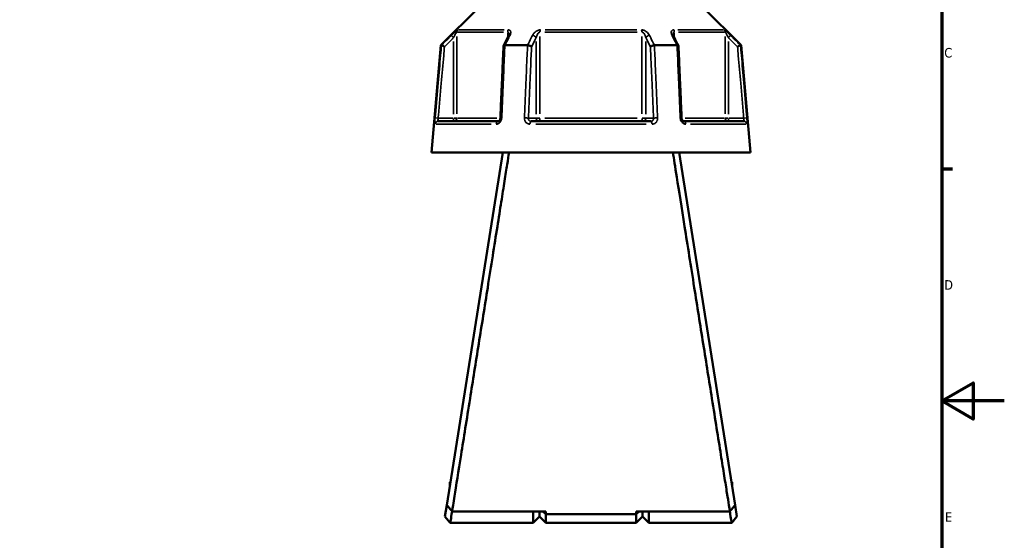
# Model space of a CAD drawing. Header units: millimetres. Extents: x 0 to 926, y 0 to 960.
# Tile 8 of 15: x 526 to 841, y 252 to 419. Entities that reach past the tile are written whole.
import ezdxf

# ---------------------------------------------------------------- set-up
doc = ezdxf.new("R2010")
doc.units = ezdxf.units.MM
for name, color, linetype, lineweight in [('Border (ANSI)', 7, 'Continuous', 70), ('Visible (ANSI)', 7, 'Continuous', 50), ('Visible Narrow (ANSI)', 7, 'Continuous', 35)]:
    doc.layers.add(name, color=color, linetype=linetype, lineweight=lineweight)
doc.styles.add('Note Text (ANSI)', font='tahoma.ttf')

# ---------------------------------------------------------------- blocks, each defined once
blk = doc.blocks.new('Borders Default Border')
at = {"layer": 'Border (ANSI)'}
blk.add_line((821, 371.25), (824.45, 371.25), dxfattribs=at)
at = {"layer": 'Border (ANSI)', "flags": 128}
for points in [[(20, 20), (20, 574), (821, 574), (821, 20), (20, 20)], [(841, 297), (821, 297), (831, 302.77), (831, 291.23), (821, 297)]]:
    blk.add_lwpolyline(points, dxfattribs=at)
at = {"layer": 'Border (ANSI)', "char_height": 3.05, "attachment_point": 7, "style": 'Note Text (ANSI)'}
for s, insert in [('C', (821.8, 406.8)), ('D', (821.81, 332.6)), ('E', (822.05, 258.35))]:
    blk.add_mtext(s, dxfattribs=dict(at, insert=insert))

msp = doc.modelspace()

# ---------------------------------------------------------------- linework, layer by layer
at = {"layer": 'Visible (ANSI)'}
for p, q in [((673.083, 423.005), (660.833, 410.755)), ((744.581, 423.005), (756.831, 410.755)), ((660.833, 410.755), (657.832, 376.455)), ((660.833, 410.755), (661.014, 410.755)), ((681.319, 410.755), (688.527, 410.755)), ((729.138, 410.755), (736.345, 410.755)), ((756.651, 410.755), (756.831, 410.755)), ((756.831, 410.755), (759.832, 376.455)), ((660.003, 386.455), (679.135, 386.455)), ((689.7, 386.455), (727.964, 386.455)), ((738.53, 386.455), (757.662, 386.455)), ((657.832, 376.455), (759.832, 376.455)), ((680.632, 376.455), (662.73, 263.704)), ((754.935, 263.704), (737.032, 376.455)), ((663.712, 271.03), (663.712, 269.891)), ((663.893, 271.03), (663.712, 271.03)), ((753.952, 271.03), (753.771, 271.03)), ((753.952, 269.891), (753.952, 271.03)), ((662.73, 263.704), (662.146, 260.026)), ((694.382, 261.676), (664.409, 261.676)), ((690.382, 258.05), (690.382, 261.676)), ((692.382, 261.676), (692.382, 260.05)), ((692.382, 260.05), (692.382, 261.676)), ((693.416, 261.676), (694.382, 260.753)), ((694.382, 261.676), (694.382, 260.753)), ((753.255, 261.676), (723.282, 261.676)), ((724.249, 261.676), (723.282, 260.753)), ((723.282, 260.753), (723.282, 261.676)), ((725.282, 260.05), (725.282, 261.676)), ((725.282, 261.676), (725.282, 260.05)), ((727.282, 261.676), (727.282, 258.05)), ((755.519, 260.026), (754.935, 263.704)), ((663.832, 258.05), (662.146, 260.025)), ((692.382, 260.05), (690.382, 258.05)), ((692.382, 260.05), (694.382, 258.05)), ((694.382, 260.753), (694.382, 258.05)), ((723.282, 260.753), (694.382, 260.753)), ((723.282, 258.05), (723.282, 260.753)), ((725.282, 260.05), (723.282, 258.05)), ((725.282, 260.05), (727.282, 258.05)), ((755.519, 260.025), (753.832, 258.05)), ((690.382, 258.05), (663.832, 258.05)), ((723.282, 258.05), (694.382, 258.05)), ((753.832, 258.05), (727.282, 258.05))]:
    msp.add_line(p, q, dxfattribs=at)
for centre, major_axis, ratio, start_param, end_param in [((6639.914, -11132.827), (198.252, -16295.014), 0.5090017, 3.9187165, 3.9189842), ((-5143.568, -10978.499), (196.526, 16077.194), 0.5090436, 5.5058211, 5.5060925)]:
    msp.add_ellipse(centre, major_axis=major_axis, ratio=ratio, start_param=start_param, end_param=end_param, dxfattribs=at)
for points, knots in [([(682.585, 414.19), (682.585, 414.176), (682.584, 414.155), (682.578, 414.105), (682.573, 414.075), (682.557, 414.009), (682.547, 413.972), (682.521, 413.893), (682.505, 413.851), (682.469, 413.763), (682.447, 413.717), (682.424, 413.669)], [0.20265986, 0.20265986, 0.20265986, 0.20265986, 0.23121109, 0.23121109, 0.25976233, 0.25976233, 0.28831356, 0.28831356, 0.3168648, 0.3168648, 0.34541603, 0.34541603, 0.34541603, 0.34541603]), ([(735.241, 413.669), (735.217, 413.717), (735.196, 413.763), (735.159, 413.851), (735.144, 413.893), (735.118, 413.972), (735.107, 414.009), (735.092, 414.075), (735.087, 414.105), (735.08, 414.155), (735.079, 414.176), (735.079, 414.19)], [0, 0, 0, 0, 0.02855139, 0.02855139, 0.05710278, 0.05710278, 0.08565416, 0.08565416, 0.11420555, 0.11420555, 0.14275694, 0.14275694, 0.14275694, 0.14275694]), ([(661.977, 410.305), (661.975, 410.306), (661.974, 410.307), (661.854, 410.363), (661.736, 410.418), (661.515, 410.521), (661.413, 410.569), (661.237, 410.651), (661.163, 410.686), (661.058, 410.735), (661.026, 410.75), (661.016, 410.755)], [-0.15371258, -0.15371258, -0.15371258, -0.15371258, -0.15323729, -0.15323729, -0.11409168, -0.11409168, -0.07545593, -0.07545593, -0.03695789, -0.03695789, 0, 0, 0, 0]), ([(680.863, 410.531), (680.795, 408.996), (680.728, 407.46), (680.593, 404.389), (680.526, 402.854), (680.391, 399.783), (680.323, 398.247), (680.189, 395.176), (680.121, 393.641), (679.986, 390.57), (679.919, 389.034), (679.852, 387.499)], [0.585191, 0.585191, 0.585191, 0.585191, 1.0476138, 1.0476138, 1.5100365, 1.5100365, 1.9724593, 1.9724593, 2.4348821, 2.4348821, 2.8973048, 2.8973048, 2.8973048, 2.8973048]), ([(681.298, 410.755), (681.197, 410.75), (681.11, 410.735), (680.969, 410.686), (680.918, 410.651), (680.873, 410.586), (680.864, 410.56), (680.863, 410.531)], [-0.153595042, -0.153595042, -0.153595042, -0.153595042, -0.116550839, -0.116550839, -0.077962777, -0.077962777, -0.055255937, -0.055255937, -0.055255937, -0.055255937]), ([(689.821, 410.305), (689.82, 410.306), (689.82, 410.307), (689.759, 410.363), (689.68, 410.418), (689.492, 410.521), (689.384, 410.569), (689.151, 410.651), (689.026, 410.686), (688.78, 410.735), (688.662, 410.75), (688.55, 410.755)], [-0.15371258, -0.15371258, -0.15371258, -0.15371258, -0.15323743, -0.15323743, -0.11409174, -0.11409174, -0.0754562, -0.0754562, -0.03695796, -0.03695796, 0, 0, 0, 0]), ([(729.114, 410.755), (729.003, 410.75), (728.884, 410.735), (728.638, 410.686), (728.514, 410.651), (728.28, 410.569), (728.172, 410.521), (727.984, 410.418), (727.905, 410.363), (727.845, 410.307), (727.844, 410.306), (727.843, 410.305)], [-0.15359506, -0.15359506, -0.15359506, -0.15359506, -0.11655085, -0.11655085, -0.07796276, -0.07796276, -0.03923705, -0.03923705, 0, 0, 0.00047625, 0.00047625, 0.00047625, 0.00047625]), ([(736.802, 410.531), (736.801, 410.56), (736.792, 410.586), (736.746, 410.651), (736.695, 410.686), (736.554, 410.735), (736.467, 410.75), (736.366, 410.755)], [-0.098110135, -0.098110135, -0.098110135, -0.098110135, -0.075456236, -0.075456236, -0.036957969, -0.036957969, 0, 0, 0, 0]), ([(737.813, 387.499), (737.746, 389.034), (737.678, 390.57), (737.543, 393.641), (737.476, 395.176), (737.341, 398.247), (737.274, 399.783), (737.139, 402.854), (737.072, 404.389), (736.937, 407.46), (736.869, 408.996), (736.802, 410.531)], [1.2046153, 1.2046153, 1.2046153, 1.2046153, 1.6670381, 1.6670381, 2.1294609, 2.1294609, 2.5918836, 2.5918836, 3.0543064, 3.0543064, 3.5167292, 3.5167292, 3.5167292, 3.5167292]), ([(755.688, 410.305), (755.689, 410.306), (755.691, 410.307), (755.811, 410.363), (755.929, 410.418), (756.149, 410.521), (756.251, 410.569), (756.428, 410.651), (756.501, 410.686), (756.606, 410.735), (756.638, 410.75), (756.649, 410.755)], [-0.0004764, -0.0004764, -0.0004764, -0.0004764, 0, 0, 0.03923697, 0.03923697, 0.07796289, 0.07796289, 0.11655078, 0.11655078, 0.15359492, 0.15359492, 0.15359492, 0.15359492]), ([(679.852, 387.499), (679.847, 387.4), (679.832, 387.3), (679.783, 387.109), (679.749, 387.018), (679.668, 386.853), (679.62, 386.78), (679.519, 386.655), (679.465, 386.604), (679.358, 386.523), (679.306, 386.496), (679.211, 386.461), (679.17, 386.455), (679.135, 386.455)], [0, 0, 0, 0, 0.05067005, 0.05067005, 0.10084685, 0.10084685, 0.1507669, 0.1507669, 0.20138762, 0.20138762, 0.25586434, 0.25586434, 0.31481094, 0.31481094, 0.31481094, 0.31481094]), ([(738.53, 386.455), (738.492, 386.455), (738.448, 386.462), (738.34, 386.504), (738.277, 386.54), (738.158, 386.643), (738.102, 386.703), (738.002, 386.845), (737.957, 386.925), (737.885, 387.099), (737.856, 387.193), (737.824, 387.359), (737.816, 387.429), (737.813, 387.499)], [0, 0, 0, 0, 0.06296271, 0.06296271, 0.12592542, 0.12592542, 0.17893056, 0.17893056, 0.22915943, 0.22915943, 0.27910739, 0.27910739, 0.31481354, 0.31481354, 0.31481354, 0.31481354]), ([(664.409, 261.676), (664.573, 262.7), (664.836, 264.352), (665.713, 269.846), (666.432, 274.357), (668.137, 285.056), (669.11, 291.167), (671.048, 303.346), (671.99, 309.272), (672.943, 315.275), (673.897, 321.278), (674.861, 327.357), (676.344, 336.702), (676.882, 340.099), (677.919, 346.643), (678.417, 349.791), (679.33, 355.553), (679.747, 358.188), (680.519, 363.073), (680.875, 365.323), (681.509, 369.329), (681.788, 371.095), (682.27, 374.145), (682.473, 375.43), (682.635, 376.455)], [0.2061334, 0.2061334, 0.2061334, 0.2061334, 0.4610233, 0.4610233, 0.8347845, 0.8347845, 1.1940112, 1.1940112, 1.4977294, 1.4977294, 1.4977294, 1.8014476, 1.8014476, 1.9805842, 1.9805842, 2.1597208, 2.1597208, 2.3279463, 2.3279463, 2.4961719, 2.4961719, 2.6609301, 2.6609301, 2.8256883, 2.8256883, 2.8256883, 2.8256883]), ([(735.03, 376.455), (735.32, 374.62), (735.741, 371.952), (736.949, 364.311), (737.802, 358.918), (739.718, 346.819), (740.771, 340.169), (742.803, 327.357), (743.768, 321.278), (744.721, 315.275), (745.675, 309.272), (746.617, 303.346), (748.03, 294.467), (748.535, 291.288), (749.493, 285.271), (749.945, 282.434), (750.755, 277.353), (751.117, 275.083), (751.77, 270.986), (752.062, 269.159), (752.558, 266.047), (752.765, 264.748), (753.065, 262.867), (753.173, 262.193), (753.255, 261.676)], [-2.8256883, -2.8256883, -2.8256883, -2.8256883, -2.5308127, -2.5308127, -2.1597208, -2.1597208, -1.8014476, -1.8014476, -1.4977294, -1.4977294, -1.4977294, -1.1940112, -1.1940112, -1.0143978, -1.0143978, -0.8347845, -0.8347845, -0.6662728, -0.6662728, -0.4977611, -0.4977611, -0.3345939, -0.3345939, -0.2061334, -0.2061334, -0.2061334, -0.2061334]), ([(664.409, 261.676), (664.129, 262.014), (663.849, 262.352), (663.29, 263.028), (663.01, 263.366), (662.73, 263.704)], [-0.26328472, -0.26328472, -0.26328472, -0.26328472, -0.13166724, -0.13166724, 0, 0, 0, 0]), ([(663.832, 258.051), (663.833, 258.051), (663.862, 258.232), (663.997, 259.049), (664.121, 259.804), (664.326, 261.064), (664.374, 261.363), (664.425, 261.677)], [-3.14159265, -3.14159265, -3.14159265, -3.14159265, -2.76914271, -2.76914271, -2.28504359, -2.28504359, -2.14641893, -2.14641893, -2.14641893, -2.14641893]), ([(753.239, 261.677), (753.29, 261.363), (753.339, 261.064), (753.544, 259.804), (753.668, 259.049), (753.802, 258.232), (753.832, 258.051), (753.832, 258.051)], [2.14641893, 2.14641893, 2.14641893, 2.14641893, 2.28504359, 2.28504359, 2.76914271, 2.76914271, 3.14159265, 3.14159265, 3.14159265, 3.14159265]), ([(754.935, 263.704), (754.655, 263.366), (754.375, 263.028), (753.815, 262.352), (753.535, 262.014), (753.255, 261.676)], [-0.26328429, -0.26328429, -0.26328429, -0.26328429, -0.13161625, -0.13161625, 0, 0, 0, 0])]:
    msp.add_open_spline(points, degree=3, knots=knots, dxfattribs=at)
for points in [[(661.014, 410.755), (661.015, 410.755), (661.015, 410.755), (661.016, 410.755)], [(681.298, 410.755), (681.305, 410.755), (681.312, 410.755), (681.319, 410.755)], [(688.527, 410.755), (688.535, 410.755), (688.542, 410.755), (688.55, 410.755)], [(729.114, 410.755), (729.122, 410.755), (729.13, 410.755), (729.138, 410.755)], [(736.345, 410.755), (736.352, 410.755), (736.359, 410.755), (736.366, 410.755)], [(756.649, 410.755), (756.649, 410.755), (756.65, 410.755), (756.651, 410.755)]]:
    msp.add_open_spline(points, degree=3, dxfattribs=at)
at = {"layer": 'Visible Narrow (ANSI)'}
for p, q in [((666.444, 415.697), (681.09, 415.697)), ((694.187, 415.697), (723.477, 415.697)), ((736.575, 415.697), (751.22, 415.697)), ((664.205, 413.922), (664.851, 413.274)), ((665.894, 388.832), (665.894, 413.613)), ((680.901, 414.99), (666.156, 414.99)), ((682.2, 414.902), (682.2, 413.312)), ((692.527, 388.832), (692.527, 413.613)), ((723.577, 414.99), (694.088, 414.99)), ((725.138, 413.613), (725.138, 388.832)), ((735.465, 413.312), (735.465, 414.902)), ((751.508, 414.99), (736.764, 414.99)), ((751.77, 413.613), (751.77, 388.832)), ((752.814, 413.274), (753.459, 413.922)), ((664.904, 411.932), (664.904, 388.743)), ((691.285, 411.932), (691.285, 388.743)), ((726.38, 388.743), (726.38, 411.932)), ((752.761, 388.743), (752.761, 411.932)), ((659.896, 387.462), (658.986, 387.541)), ((664.657, 387.455), (660.217, 387.455)), ((664.904, 387.377), (664.904, 386.458)), ((665.882, 387.455), (664.975, 387.455)), ((666.129, 387.455), (678.738, 387.455)), ((691.161, 387.455), (688.941, 387.455)), ((692.46, 387.455), (691.323, 387.455)), ((694.088, 387.455), (723.577, 387.455)), ((726.342, 387.455), (725.205, 387.455)), ((728.723, 387.455), (726.503, 387.455)), ((738.927, 387.455), (751.535, 387.455)), ((752.689, 387.455), (751.783, 387.455)), ((752.761, 386.458), (752.761, 387.377)), ((757.448, 387.455), (753.007, 387.455)), ((758.678, 387.541), (757.768, 387.462)), ((676.96, 385.542), (659.303, 385.542)), ((726.489, 385.542), (691.175, 385.542)), ((758.362, 385.542), (740.705, 385.542))]:
    msp.add_line(p, q, dxfattribs=at)
for centre, major_axis, ratio, start_param, end_param in [((666.885, 414.99), (0, -1), 0.9904959, 3.9662607, 4.6731191), ((682.814, 414.99), (0, 1), 0.6143631, 0.8246681, 1.5315264), ((692.903, 414.99), (0, -1), 0.3761328, 3.9662607, 4.6731191), ((724.762, 414.99), (0, 1), 0.3761328, 4.7516589, 5.4585172), ((734.851, 414.99), (0, -1), 0.6143631, 1.6100662, 2.3169246), ((750.78, 414.99), (0, 1), 0.9904959, 4.7516589, 5.4585172), ((683.317, 413.221), (-0.894, 0.449), 0.6136988, 5.5048942, 6.2422226), ((690.419, 413.221), (-0.894, 0.449), 0.6136988, 3.9026286, 5.2571626), ((727.246, 413.221), (-0.894, -0.449), 0.6136988, 4.1676154, 5.5221494), ((734.347, 413.221), (0.894, 0.449), 0.6136988, 0.0409627, 0.7782911), ((664.904, 387.455), (0, -1), 0.9904959, 0.0785398, 1.4922565), ((680.851, 387.455), (-0.999, 0.044), 0.0757423, 5.369153, 6.2350783), ((687.952, 387.455), (0.999, -0.044), 0.0757423, 0.5996329, 1.9382948), ((692.151, 387.455), (0, -1), 0.8660254, 4.7909288, 6.2046455), ((692.151, 387.455), (0, -1), 0.3761328, 0.0785398, 1.4922565), ((725.514, 387.455), (0, -1), 0.3761328, 4.7909288, 6.2046455), ((725.514, 387.455), (0, -1), 0.8660254, 0.0785398, 1.4922565), ((729.713, 387.455), (0.999, 0.044), 0.0757423, 1.2032978, 2.5419597), ((736.814, 387.455), (0.999, 0.044), 0.0757423, 0.048107, 0.9140323), ((752.761, 387.455), (0, -1), 0.9904959, 4.7909288, 6.2046455), ((660.003, 385.455), (0, 1), 0.992287, 0.0741765, 1.4093534), ((679.135, 385.455), (0, 1), 0.6034974, 0.0741765, 1.4093534), ((689.7, 385.455), (0, 1), 0.3887896, 0.0741765, 1.4093534), ((727.964, 385.455), (0, 1), 0.3887896, 4.8738319, 6.2090088), ((738.53, 385.455), (0, 1), 0.6034974, 4.8738319, 6.2090088), ((757.662, 385.455), (0, 1), 0.992287, 4.8738319, 6.2090088)]:
    msp.add_ellipse(centre, major_axis=major_axis, ratio=ratio, start_param=start_param, end_param=end_param, dxfattribs=at)
for points, knots in [([(666.184, 415.697), (666.152, 415.697), (666.079, 415.654), (665.748, 415.404), (665.392, 415.08), (664.758, 414.478), (664.477, 414.204), (664.2, 413.928)], [-0.34541645, -0.34541645, -0.34541645, -0.34541645, -0.27620858, -0.27620858, -0.11734182, -0.11734182, 0, 0, 0, 0]), ([(682.908, 413.928), (683.019, 414.149), (683.099, 414.368), (683.174, 414.751), (683.182, 414.917), (683.141, 415.172), (683.109, 415.268), (683.006, 415.445), (682.931, 415.525), (682.76, 415.629), (682.674, 415.661), (682.514, 415.691), (682.449, 415.697), (682.38, 415.697)], [-0.34541603, -0.34541603, -0.34541603, -0.34541603, -0.25141662, -0.25141662, -0.17445287, -0.17445287, -0.12288915, -0.12288915, -0.06721438, -0.06721438, -0.02585168, -0.02585168, 0, 0, 0, 0]), ([(692.637, 415.697), (692.435, 415.697), (692.221, 415.66), (691.489, 415.425), (691.035, 415.091), (690.453, 414.478), (690.263, 414.204), (690.124, 413.928)], [-0.34541684, -0.34541684, -0.34541684, -0.34541684, -0.28109054, -0.28109054, -0.11734182, -0.11734182, 0, 0, 0, 0]), ([(727.541, 413.928), (727.43, 414.149), (727.285, 414.369), (726.961, 414.752), (726.793, 414.918), (726.474, 415.172), (726.336, 415.268), (726.028, 415.445), (725.856, 415.525), (725.546, 415.629), (725.41, 415.661), (725.192, 415.691), (725.109, 415.697), (725.027, 415.697)], [-0.345416, -0.345416, -0.345416, -0.345416, -0.25131567, -0.25131567, -0.17440412, -0.17440412, -0.12292214, -0.12292214, -0.06721438, -0.06721438, -0.02585168, -0.02585168, 0, 0, 0, 0]), ([(735.285, 415.697), (735.118, 415.697), (734.971, 415.662), (734.552, 415.432), (734.463, 415.095), (734.528, 414.478), (734.618, 414.204), (734.756, 413.928)], [-0.34541683, -0.34541683, -0.34541683, -0.34541683, -0.28278882, -0.28278882, -0.11734182, -0.11734182, 0, 0, 0, 0]), ([(753.465, 413.928), (753.241, 414.15), (753.016, 414.371), (752.617, 414.754), (752.441, 414.92), (752.165, 415.173), (752.059, 415.268), (751.855, 415.445), (751.757, 415.525), (751.618, 415.629), (751.569, 415.661), (751.51, 415.691), (751.492, 415.697), (751.48, 415.697)], [-0.34541583, -0.34541583, -0.34541583, -0.34541583, -0.25081718, -0.25081718, -0.17415567, -0.17415567, -0.12305037, -0.12305037, -0.06721438, -0.06721438, -0.02585168, -0.02585168, 0, 0, 0, 0]), ([(664.2, 413.928), (663.939, 413.668), (663.678, 413.408), (663.417, 413.149), (662.616, 412.351), (661.815, 411.553), (661.014, 410.755)], [-0.97913562, -0.97913562, -0.97913562, -0.97913562, -0.86870447, -0.86870447, -0.86870447, -0.52954924, -0.52954924, -0.52954924, -0.52954924]), ([(661.977, 410.305), (662.691, 411.017), (663.406, 411.729), (664.121, 412.441), (664.382, 412.701), (664.643, 412.961), (664.904, 413.221)], [0.56601548, 0.56601548, 0.56601548, 0.56601548, 0.86870447, 0.86870447, 0.86870447, 0.97913562, 0.97913562, 0.97913562, 0.97913562]), ([(664.904, 413.221), (665.042, 413.497), (665.183, 413.771), (665.5, 414.373), (665.677, 414.697), (665.842, 414.947), (665.878, 414.99), (665.894, 414.99)], [0, 0, 0, 0, 0.11734182, 0.11734182, 0.27620858, 0.27620858, 0.34541645, 0.34541645, 0.34541645, 0.34541645]), ([(681.319, 410.755), (681.719, 411.553), (682.118, 412.351), (682.518, 413.148), (682.648, 413.408), (682.778, 413.668), (682.908, 413.928)], [-1.97914638, -1.97914638, -1.97914638, -1.97914638, -1.64002566, -1.64002566, -1.64002566, -1.52956, -1.52956, -1.52956, -1.52956]), ([(682.2, 414.99), (682.234, 414.99), (682.266, 414.984), (682.344, 414.954), (682.386, 414.921), (682.47, 414.818), (682.507, 414.738), (682.556, 414.561), (682.571, 414.465), (682.583, 414.307), (682.585, 414.249), (682.585, 414.19)], [0, 0, 0, 0, 0.02585168, 0.02585168, 0.06721438, 0.06721438, 0.12288915, 0.12288915, 0.17445287, 0.17445287, 0.20265986, 0.20265986, 0.20265986, 0.20265986]), ([(690.124, 413.928), (689.993, 413.668), (689.862, 413.408), (689.731, 413.148), (689.33, 412.351), (688.928, 411.553), (688.527, 410.755)], [-2.9717419, -2.9717419, -2.9717419, -2.9717419, -2.86130766, -2.86130766, -2.86130766, -2.52215552, -2.52215552, -2.52215552, -2.52215552]), ([(689.821, 410.305), (690.179, 411.017), (690.536, 411.729), (690.893, 412.441), (691.024, 412.701), (691.154, 412.961), (691.285, 413.221)], [2.55862177, 2.55862177, 2.55862177, 2.55862177, 2.86130766, 2.86130766, 2.86130766, 2.9717419, 2.9717419, 2.9717419, 2.9717419]), ([(691.285, 413.221), (691.354, 413.497), (691.449, 413.771), (691.737, 414.384), (691.961, 414.718), (692.322, 414.953), (692.428, 414.99), (692.527, 414.99)], [0, 0, 0, 0, 0.11734182, 0.11734182, 0.28109054, 0.28109054, 0.34541684, 0.34541684, 0.34541684, 0.34541684]), ([(725.138, 414.99), (725.178, 414.99), (725.219, 414.984), (725.326, 414.954), (725.393, 414.921), (725.546, 414.818), (725.631, 414.738), (725.783, 414.561), (725.851, 414.465), (726.009, 414.211), (726.092, 414.045), (726.252, 413.662), (726.324, 413.442), (726.38, 413.221)], [0, 0, 0, 0, 0.02585168, 0.02585168, 0.06721438, 0.06721438, 0.12292214, 0.12292214, 0.17440412, 0.17440412, 0.25131567, 0.25131567, 0.345416, 0.345416, 0.345416, 0.345416]), ([(726.38, 413.221), (726.51, 412.961), (726.641, 412.701), (726.771, 412.441), (727.129, 411.729), (727.486, 411.017), (727.843, 410.305)], [1.52956, 1.52956, 1.52956, 1.52956, 1.63999425, 1.63999425, 1.63999425, 1.94268014, 1.94268014, 1.94268014, 1.94268014]), ([(729.138, 410.755), (728.736, 411.553), (728.335, 412.351), (727.933, 413.148), (727.803, 413.408), (727.672, 413.668), (727.541, 413.928)], [-1.97914638, -1.97914638, -1.97914638, -1.97914638, -1.63999425, -1.63999425, -1.63999425, -1.52956, -1.52956, -1.52956, -1.52956]), ([(734.756, 413.928), (734.886, 413.668), (735.016, 413.408), (735.146, 413.149), (735.546, 412.351), (735.946, 411.553), (736.345, 410.755)], [-3.24885411, -3.24885411, -3.24885411, -3.24885411, -3.13846006, -3.13846006, -3.13846006, -2.79926773, -2.79926773, -2.79926773, -2.79926773]), ([(735.079, 414.191), (735.079, 414.487), (735.129, 414.751), (735.311, 414.955), (735.383, 414.99), (735.465, 414.99)], [0.14275694, 0.14275694, 0.14275694, 0.14275694, 0.28278882, 0.28278882, 0.34541683, 0.34541683, 0.34541683, 0.34541683]), ([(751.77, 414.99), (751.776, 414.99), (751.785, 414.984), (751.814, 414.954), (751.839, 414.921), (751.908, 414.818), (751.956, 414.738), (752.059, 414.561), (752.112, 414.466), (752.249, 414.213), (752.337, 414.047), (752.536, 413.664), (752.649, 413.443), (752.761, 413.221)], [0, 0, 0, 0, 0.02585168, 0.02585168, 0.06721438, 0.06721438, 0.12305037, 0.12305037, 0.17415567, 0.17415567, 0.25081718, 0.25081718, 0.34541583, 0.34541583, 0.34541583, 0.34541583]), ([(752.761, 413.221), (753.021, 412.961), (753.282, 412.701), (753.543, 412.442), (754.258, 411.73), (754.973, 411.018), (755.688, 410.305)], [1.52956, 1.52956, 1.52956, 1.52956, 1.63991954, 1.63991954, 1.63991954, 1.94268014, 1.94268014, 1.94268014, 1.94268014]), ([(756.651, 410.755), (755.85, 411.553), (755.048, 412.351), (754.247, 413.149), (753.986, 413.409), (753.726, 413.668), (753.465, 413.928)], [-1.97914638, -1.97914638, -1.97914638, -1.97914638, -1.63991954, -1.63991954, -1.63991954, -1.52956, -1.52956, -1.52956, -1.52956]), ([(661.016, 410.755), (660.923, 409.693), (660.83, 408.632), (660.478, 404.627), (660.219, 401.683), (659.961, 398.738), (659.661, 395.326), (659.361, 391.913), (659.034, 388.181), (659.006, 387.862), (658.977, 387.542)], [-3.5347812, -3.5347812, -3.5347812, -3.5347812, -3.2152251, -3.2152251, -2.32853, -2.32853, -2.32853, -1.300862, -1.300862, -1.2046153, -1.2046153, -1.2046153, -1.2046153]), ([(659.97, 387.455), (659.998, 387.775), (660.026, 388.094), (660.354, 391.826), (660.654, 395.239), (660.953, 398.651), (661.212, 401.595), (661.47, 404.54), (661.811, 408.425), (661.894, 409.365), (661.977, 410.305)], [1.2046153, 1.2046153, 1.2046153, 1.2046153, 1.300862, 1.300862, 2.32853, 2.32853, 2.32853, 3.2152251, 3.2152251, 3.4984336, 3.4984336, 3.4984336, 3.4984336]), ([(680.282, 387.542), (680.296, 387.862), (680.31, 388.181), (680.473, 391.913), (680.623, 395.326), (680.772, 398.738), (680.901, 401.683), (681.03, 404.627), (681.205, 408.632), (681.252, 409.693), (681.298, 410.755)], [-2.8973048, -2.8973048, -2.8973048, -2.8973048, -2.8010582, -2.8010582, -1.7733902, -1.7733902, -1.7733902, -0.8866951, -0.8866951, -0.5671389, -0.5671389, -0.5671389, -0.5671389]), ([(688.55, 410.755), (688.503, 409.693), (688.457, 408.632), (688.28, 404.627), (688.15, 401.683), (688.021, 398.738), (687.87, 395.326), (687.72, 391.913), (687.556, 388.181), (687.542, 387.862), (687.528, 387.542)], [-3.5347812, -3.5347812, -3.5347812, -3.5347812, -3.2152251, -3.2152251, -2.32853, -2.32853, -2.32853, -1.300862, -1.300862, -1.2046153, -1.2046153, -1.2046153, -1.2046153]), ([(688.818, 387.455), (688.832, 387.775), (688.846, 388.094), (689.01, 391.826), (689.16, 395.239), (689.309, 398.651), (689.439, 401.595), (689.568, 404.54), (689.739, 408.425), (689.78, 409.365), (689.821, 410.305)], [1.2046153, 1.2046153, 1.2046153, 1.2046153, 1.300862, 1.300862, 2.32853, 2.32853, 2.32853, 3.2152251, 3.2152251, 3.4984336, 3.4984336, 3.4984336, 3.4984336]), ([(727.843, 410.305), (727.885, 409.365), (727.926, 408.425), (728.097, 404.54), (728.226, 401.595), (728.355, 398.651), (728.505, 395.239), (728.655, 391.826), (728.819, 388.094), (728.833, 387.775), (728.847, 387.455)], [0.6034865, 0.6034865, 0.6034865, 0.6034865, 0.8866951, 0.8866951, 1.7733902, 1.7733902, 1.7733902, 2.8010582, 2.8010582, 2.8973048, 2.8973048, 2.8973048, 2.8973048]), ([(730.137, 387.542), (730.123, 387.862), (730.109, 388.181), (729.944, 391.913), (729.794, 395.326), (729.644, 398.738), (729.514, 401.683), (729.384, 404.627), (729.208, 408.632), (729.161, 409.693), (729.114, 410.755)], [-2.8973048, -2.8973048, -2.8973048, -2.8973048, -2.8010582, -2.8010582, -1.7733902, -1.7733902, -1.7733902, -0.8866951, -0.8866951, -0.5671389, -0.5671389, -0.5671389, -0.5671389]), ([(736.366, 410.755), (736.413, 409.693), (736.459, 408.632), (736.635, 404.627), (736.764, 401.683), (736.892, 398.738), (737.042, 395.326), (737.191, 391.913), (737.355, 388.181), (737.369, 387.862), (737.383, 387.542)], [-3.5347812, -3.5347812, -3.5347812, -3.5347812, -3.215225, -3.215225, -2.3285299, -2.3285299, -2.3285299, -1.3008619, -1.3008619, -1.2046153, -1.2046153, -1.2046153, -1.2046153]), ([(755.688, 410.305), (755.771, 409.365), (755.853, 408.425), (756.194, 404.54), (756.453, 401.595), (756.711, 398.651), (757.011, 395.239), (757.311, 391.826), (757.638, 388.094), (757.666, 387.775), (757.694, 387.455)], [0.6034865, 0.6034865, 0.6034865, 0.6034865, 0.8866951, 0.8866951, 1.7733902, 1.7733902, 1.7733902, 2.8010583, 2.8010583, 2.8973048, 2.8973048, 2.8973048, 2.8973048]), ([(758.687, 387.542), (758.659, 387.862), (758.631, 388.181), (758.303, 391.913), (758.004, 395.326), (757.704, 398.738), (757.445, 401.683), (757.187, 404.627), (756.835, 408.632), (756.742, 409.693), (756.649, 410.755)], [-2.8973048, -2.8973048, -2.8973048, -2.8973048, -2.8010583, -2.8010583, -1.7733902, -1.7733902, -1.7733902, -0.8866951, -0.8866951, -0.5671389, -0.5671389, -0.5671389, -0.5671389]), ([(658.977, 387.542), (658.936, 387.071), (658.909, 386.601), (658.905, 385.972), (658.918, 385.766), (658.963, 385.579), (658.986, 385.542), (659.015, 385.542)], [-0.31481287, -0.31481287, -0.31481287, -0.31481287, -0.1729885, -0.1729885, -0.06653404, -0.06653404, 0, 0, 0, 0]), ([(660.003, 386.455), (659.976, 386.455), (659.953, 386.473), (659.909, 386.567), (659.897, 386.67), (659.901, 386.984), (659.929, 387.22), (659.97, 387.455)], [0, 0, 0, 0, 0.06653404, 0.06653404, 0.1729885, 0.1729885, 0.31481287, 0.31481287, 0.31481287, 0.31481287]), ([(678.534, 385.542), (678.882, 385.542), (679.24, 385.682), (679.728, 386.102), (679.894, 386.313), (680.115, 386.738), (680.187, 386.94), (680.259, 387.277), (680.276, 387.41), (680.282, 387.542)], [-0.31481094, -0.31481094, -0.31481094, -0.31481094, -0.18655676, -0.18655676, -0.10364264, -0.10364264, -0.03986256, -0.03986256, 0, 0, 0, 0]), ([(687.528, 387.542), (687.515, 387.253), (687.561, 386.964), (687.781, 386.395), (687.974, 386.126), (688.41, 385.774), (688.629, 385.662), (689.009, 385.562), (689.161, 385.542), (689.313, 385.542)], [-0.31481397, -0.31481397, -0.31481397, -0.31481397, -0.2278058, -0.2278058, -0.12655878, -0.12655878, -0.04867645, -0.04867645, 0, 0, 0, 0]), ([(689.7, 386.455), (689.621, 386.455), (689.542, 386.465), (689.346, 386.515), (689.235, 386.571), (689.017, 386.747), (688.923, 386.882), (688.823, 387.166), (688.805, 387.311), (688.818, 387.455)], [0, 0, 0, 0, 0.04867645, 0.04867645, 0.12655878, 0.12655878, 0.2278058, 0.2278058, 0.31481397, 0.31481397, 0.31481397, 0.31481397]), ([(728.847, 387.455), (728.852, 387.389), (728.852, 387.323), (728.835, 387.154), (728.808, 387.053), (728.711, 386.841), (728.631, 386.735), (728.376, 386.525), (728.175, 386.455), (727.964, 386.455)], [0, 0, 0, 0, 0.03982627, 0.03982627, 0.1035483, 0.1035483, 0.18638694, 0.18638694, 0.31481104, 0.31481104, 0.31481104, 0.31481104]), ([(728.351, 385.542), (728.754, 385.542), (729.148, 385.682), (729.657, 386.103), (729.822, 386.314), (730.027, 386.739), (730.088, 386.94), (730.136, 387.278), (730.143, 387.41), (730.137, 387.542)], [-0.31481104, -0.31481104, -0.31481104, -0.31481104, -0.18638694, -0.18638694, -0.1035483, -0.1035483, -0.03982627, -0.03982627, 0, 0, 0, 0]), ([(737.383, 387.542), (737.387, 387.436), (737.399, 387.33), (737.492, 386.812), (737.677, 386.421), (738.138, 385.898), (738.382, 385.727), (738.801, 385.572), (738.967, 385.542), (739.131, 385.542)], [-0.31481354, -0.31481354, -0.31481354, -0.31481354, -0.28284699, -0.28284699, -0.15713721, -0.15713721, -0.06043739, -0.06043739, 0, 0, 0, 0]), ([(757.694, 387.455), (757.706, 387.389), (757.716, 387.324), (757.74, 387.156), (757.751, 387.056), (757.767, 386.844), (757.769, 386.739), (757.752, 386.549), (757.727, 386.481), (757.68, 386.457), (757.671, 386.455), (757.662, 386.455)], [0, 0, 0, 0, 0.03957477, 0.03957477, 0.1028944, 0.1028944, 0.18520991, 0.18520991, 0.29222008, 0.29222008, 0.31481112, 0.31481112, 0.31481112, 0.31481112]), ([(758.65, 385.542), (758.66, 385.542), (758.669, 385.546), (758.717, 385.595), (758.743, 385.73), (758.761, 386.11), (758.759, 386.321), (758.744, 386.744), (758.733, 386.944), (758.709, 387.279), (758.699, 387.411), (758.687, 387.542)], [-0.31481112, -0.31481112, -0.31481112, -0.31481112, -0.29222008, -0.29222008, -0.18520991, -0.18520991, -0.1028944, -0.1028944, -0.03957477, -0.03957477, 0, 0, 0, 0])]:
    msp.add_open_spline(points, degree=3, knots=knots, dxfattribs=at)

# ---------------------------------------------------------------- block references
msp.add_blockref('Borders Default Border', (0, 0))

doc.saveas('drawing.dxf')
